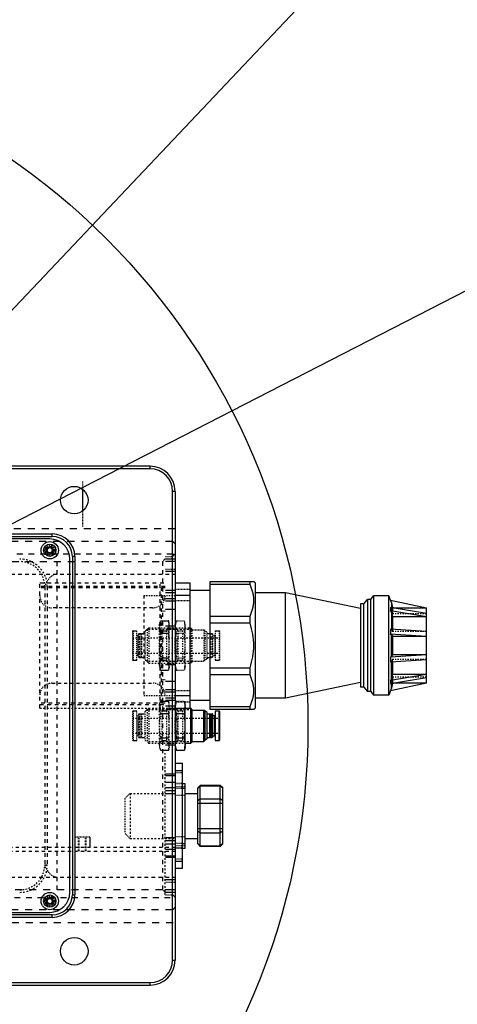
# Model space of a CAD drawing. Header units: millimetres. Extents: x 14186 to 17588, y 1400 to 3805.
# Tile 253 of 256: x 16836 to 17010, y 2609 to 3002. Entities that reach past the tile are written whole.
import ezdxf

# ---------------------------------------------------------------- set-up
doc = ezdxf.new("R2010")
doc.units = ezdxf.units.MM
doc.linetypes.add('HIDDEN', pattern=[0.2, 0.1, -0.1])
doc.layers.add('DEFAULT_2', color=8, linetype='HIDDEN')
doc.layers.add('INTFCLR_3', color=7, linetype='Continuous')
doc.layers.add('dim', color=82, linetype='Continuous', lineweight=9)
doc.styles.get("Standard").update_dxf_attribs({"font": 'arial.ttf'})
doc.dimstyles.new('ISO-25', dxfattribs={"dimtxt": 2.5, "dimasz": 2.5, "dimexe": 1.25, "dimexo": 0.625, "dimtad": 1, "dimtxsty": 'Standard', "dimcen": 2.5, "dimadec": 0, "dimazin": 0, "dimtfac": 1, "dimtmove": 0, "dimatfit": 3, "dimfxl": 1, "dimarcsym": 0})

# ---------------------------------------------------------------- blocks, each defined once
blk = doc.blocks.new('*D23')
at = {"layer": 'Defpoints', "color": 0, "transparency": 16777216}
for p in [(16478.35, 2911.55), (16873.33, 2528.81)]:
    blk.add_point(p, dxfattribs=at)
at = {"layer": 'dim', "color": 0, "linetype": 'Continuous', "lineweight": -2, "transparency": 16777216}
for p, q in [((16461.11, 2928.25), (16443.88, 2944.95)), ((16478.35, 2911.55), (16873.33, 2528.81)), ((16975.4, 2429.9), (16890.56, 2512.11))]:
    blk.add_line(p, q, dxfattribs=at)
at = {"layer": 'dim', "color": 0, "transparency": 16777216}
for points in [[(16463.89, 2931.12), (16458.33, 2925.38), (16478.35, 2911.55)], [(16893.35, 2514.98), (16887.78, 2509.24), (16873.33, 2528.81)]]:
    blk.add_solid(points, dxfattribs=at)
at = {"layer": 'dim', "color": 0, "transparency": 16777216, "insert": (16956.44, 2477.97), "char_height": 30, "attachment_point": 5, "rotation": 315.902}
blk.add_mtext('360%%D', dxfattribs=at)
blk = doc.blocks.new('*D27')
at = {"layer": 'Defpoints', "color": 0, "transparency": 16777216}
for p in [(17053.85, 3119.69), (16297.82, 2320.67)]:
    blk.add_point(p, dxfattribs=at)
at = {"layer": 'dim', "color": 0, "linetype": 'Continuous', "lineweight": -2, "transparency": 16777216}
for p, q in [((17253.47, 3330.66), (17070.35, 3137.12)), ((16297.82, 2320.67), (17053.85, 3119.69)), ((16281.33, 2303.24), (16264.83, 2285.81))]:
    blk.add_line(p, q, dxfattribs=at)
at = {"layer": 'dim', "color": 0, "transparency": 16777216}
for points in [[(17067.44, 3139.87), (17073.25, 3134.37), (17053.85, 3119.69)], [(16278.42, 2305.99), (16284.24, 2300.49), (16297.82, 2320.67)]]:
    blk.add_solid(points, dxfattribs=at)
at = {"layer": 'dim', "color": 0, "transparency": 16777216, "insert": (17191.29, 3297.17), "char_height": 30, "attachment_point": 5, "rotation": 46.5835}
blk.add_mtext('∅1100', dxfattribs=at)
blk = doc.blocks.new('*D28')
at = {"layer": 'Defpoints', "color": 0, "transparency": 16777216}
for p in [(17217.99, 2998.67), (16133.68, 2441.69)]:
    blk.add_point(p, dxfattribs=at)
at = {"layer": 'dim', "color": 0, "linetype": 'Continuous', "lineweight": -2, "transparency": 16777216}
for p, q in [((17380.14, 3081.96), (17239.34, 3009.63)), ((16133.68, 2441.69), (17217.99, 2998.67)), ((16112.33, 2430.72), (16090.98, 2419.76))]:
    blk.add_line(p, q, dxfattribs=at)
at = {"layer": 'dim', "color": 0, "transparency": 16777216}
for points in [[(17237.52, 3013.19), (17241.17, 3006.08), (17217.99, 2998.67)], [(16110.5, 2434.28), (16114.16, 2427.17), (16133.68, 2441.69)]]:
    blk.add_solid(points, dxfattribs=at)
at = {"layer": 'dim', "color": 0, "transparency": 16777216, "insert": (17310.29, 3070.98), "char_height": 30, "attachment_point": 5, "rotation": 27.1882}
blk.add_mtext('∅1219', dxfattribs=at)

msp = doc.modelspace()

# ---------------------------------------------------------------- linework, layer by layer
at = {"color": 7, "linetype": 'Continuous'}
for p, q in [((16887.838, 2823.68), (16607.338, 2823.68)), ((16887.838, 2822.68), (16607.338, 2822.68)), ((16887.838, 2822.68), (16887.838, 2823.68)), ((16897.838, 2813.68), (16896.838, 2813.68)), ((16896.838, 2626.68), (16896.838, 2813.68)), ((16897.838, 2813.68), (16897.838, 2626.68)), ((16675.838, 2796.68), (16848.838, 2796.68)), ((16675.838, 2795.68), (16848.838, 2795.68)), ((16847.838, 2794.68), (16675.838, 2794.68)), ((16848.838, 2795.68), (16848.838, 2796.68)), ((16847.237, 2791.22), (16846.637, 2790.18)), ((16846.637, 2790.18), (16847.237, 2789.14)), ((16847.237, 2791.22), (16848.438, 2791.22)), ((16849.039, 2790.18), (16848.438, 2791.22)), ((16848.438, 2789.14), (16849.039, 2790.18)), ((16848.438, 2789.14), (16847.237, 2789.14)), ((16855.838, 2653.68), (16855.838, 2786.68)), ((16857.838, 2787.68), (16856.838, 2787.68)), ((16856.838, 2787.68), (16856.838, 2652.68)), ((16857.838, 2787.68), (16857.838, 2652.68)), ((16897.838, 2777.18), (16903.838, 2777.18)), ((16903.838, 2727.18), (16903.838, 2777.18)), ((16911.838, 2774.18), (16903.838, 2774.18)), ((16911.838, 2777.68), (16929.234, 2777.68)), ((16911.838, 2726.68), (16911.838, 2777.68)), ((16927.715, 2776.486), (16911.838, 2776.486)), ((16927.715, 2776.486), (16927.715, 2777.68)), ((16929.838, 2777.083), (16929.234, 2777.68)), ((16929.838, 2727.277), (16929.838, 2777.083)), ((16903.838, 2772.18), (16897.838, 2772.18)), ((16941.838, 2773.18), (16929.838, 2773.18)), ((16971.838, 2766.956), (16941.838, 2773.18)), ((16941.838, 2731.18), (16941.838, 2773.18)), ((16973.174, 2768.759), (16974.561, 2770.582)), ((16975.897, 2770.582), (16974.561, 2770.582)), ((16974.561, 2770.582), (16974.561, 2733.778)), ((16975.897, 2770.582), (16976.972, 2771.995)), ((16975.897, 2733.778), (16975.897, 2770.582)), ((16983.022, 2771.995), (16976.972, 2771.995)), ((16976.972, 2771.995), (16976.972, 2732.364)), ((16983.7, 2770.233), (16983.022, 2771.995)), ((16983.022, 2732.364), (16983.022, 2771.995)), ((16983.7, 2770.233), (16998.062, 2767.18)), ((16983.7, 2770.233), (16983.706, 2770.19)), ((16983.706, 2770.19), (16984.106, 2769.15)), ((16973.174, 2768.759), (16971.838, 2768.759)), ((16971.838, 2768.759), (16971.838, 2735.601)), ((16973.174, 2735.601), (16973.174, 2768.759)), ((16998.062, 2764.903), (16983.7, 2767.373)), ((16983.7, 2767.373), (16983.7, 2766.197)), ((16983.7, 2766.197), (16998.062, 2763.727)), ((16983.7, 2766.197), (16983.706, 2766.163)), ((16983.706, 2766.163), (16983.75, 2766.069)), ((16983.75, 2766.069), (16984.106, 2765.321)), ((16984.106, 2769.15), (16984.106, 2767.303)), ((16984.106, 2769.15), (16984.525, 2767.231)), ((16985.015, 2767.147), (16998.062, 2767.147)), ((16998.062, 2737.18), (16998.062, 2767.18)), ((16911.838, 2763.936), (16927.715, 2763.936)), ((16927.715, 2761.054), (16927.715, 2763.936)), ((16984.106, 2765.321), (16984.106, 2758.683)), ((16984.106, 2765.321), (16984.544, 2763.7)), ((16984.544, 2763.7), (16998.062, 2763.7)), ((16984.544, 2763.7), (16984.544, 2758.654)), ((16927.715, 2761.054), (16911.838, 2761.054)), ((16998.062, 2757.766), (16983.7, 2758.71)), ((16983.7, 2758.71), (16983.7, 2756.807)), ((16983.7, 2756.807), (16998.062, 2755.864)), ((16983.7, 2756.807), (16983.706, 2756.794)), ((16983.706, 2756.794), (16983.795, 2756.723)), ((16983.795, 2756.723), (16984.106, 2756.473)), ((16984.106, 2747.887), (16984.106, 2756.473)), ((16984.106, 2756.473), (16984.544, 2755.854)), ((16984.544, 2755.854), (16998.062, 2755.854)), ((16984.544, 2755.854), (16984.544, 2748.506)), ((16998.062, 2748.496), (16983.7, 2747.552)), ((16983.7, 2747.552), (16983.706, 2747.565)), ((16983.7, 2747.552), (16983.7, 2745.65)), ((16983.7, 2745.65), (16998.062, 2746.594)), ((16984.106, 2747.887), (16983.706, 2747.565)), ((16984.544, 2748.506), (16984.106, 2747.887)), ((16998.062, 2748.506), (16984.544, 2748.506)), ((16911.838, 2743.306), (16927.715, 2743.306)), ((16927.715, 2740.424), (16927.715, 2743.306)), ((16984.106, 2739.039), (16984.106, 2745.677)), ((16984.544, 2745.706), (16984.544, 2740.659)), ((16927.715, 2740.424), (16911.838, 2740.424)), ((16998.062, 2740.632), (16983.7, 2738.163)), ((16983.7, 2736.987), (16998.062, 2739.457)), ((16984.106, 2739.039), (16983.706, 2738.197)), ((16984.544, 2740.659), (16984.106, 2739.039)), ((16998.062, 2740.659), (16984.544, 2740.659)), ((16971.838, 2737.403), (16941.838, 2731.18)), ((16973.174, 2735.601), (16971.838, 2735.601)), ((16973.174, 2735.601), (16974.561, 2733.778)), ((16983.7, 2738.163), (16983.706, 2738.197)), ((16983.7, 2738.163), (16983.7, 2736.987)), ((16998.062, 2737.18), (16983.7, 2734.127)), ((16984.106, 2735.21), (16983.706, 2734.17)), ((16984.525, 2737.129), (16984.106, 2735.21)), ((16984.106, 2735.21), (16984.106, 2737.057)), ((16998.062, 2737.213), (16985.015, 2737.213)), ((16897.838, 2732.18), (16903.838, 2732.18)), ((16941.838, 2731.18), (16929.838, 2731.18)), ((16975.897, 2733.778), (16974.561, 2733.778)), ((16975.897, 2733.778), (16976.972, 2732.364)), ((16983.022, 2732.364), (16976.972, 2732.364)), ((16983.7, 2734.127), (16983.022, 2732.364)), ((16983.7, 2734.127), (16983.706, 2734.17)), ((16897.838, 2727.18), (16904.058, 2727.18)), ((16901.838, 2711.78), (16901.838, 2727.18)), ((16911.838, 2730.18), (16903.838, 2730.18)), ((16904.671, 2726.566), (16904.058, 2727.18)), ((16904.058, 2713.18), (16904.058, 2727.18)), ((16911.838, 2727.874), (16927.715, 2727.874)), ((16929.234, 2726.68), (16911.838, 2726.68)), ((16927.715, 2726.68), (16927.715, 2727.874)), ((16929.838, 2727.277), (16929.234, 2726.68)), ((16898.353, 2725.087), (16901.588, 2725.087)), ((16904.671, 2713.793), (16904.671, 2726.566)), ((16904.671, 2726.43), (16909.291, 2726.43)), ((16909.771, 2725.95), (16909.291, 2726.43)), ((16909.291, 2713.93), (16909.291, 2726.43)), ((16910.671, 2725.43), (16909.771, 2725.95)), ((16909.771, 2714.41), (16909.771, 2725.95)), ((16910.671, 2714.93), (16910.671, 2725.43)), ((16910.671, 2724.93), (16911.671, 2724.93)), ((16911.821, 2724.73), (16911.671, 2724.93)), ((16911.671, 2715.43), (16911.671, 2724.93)), ((16911.821, 2724.73), (16911.971, 2724.93)), ((16911.821, 2715.63), (16911.821, 2724.73)), ((16911.971, 2724.93), (16912.621, 2724.93)), ((16911.971, 2724.93), (16911.971, 2715.43)), ((16912.821, 2724.73), (16912.621, 2724.93)), ((16912.621, 2715.43), (16912.621, 2724.93)), ((16912.821, 2715.63), (16912.821, 2724.73)), ((16912.821, 2724.23), (16913.671, 2724.23)), ((16913.671, 2716.13), (16913.671, 2724.23)), ((16913.871, 2726.08), (16915.371, 2726.08)), ((16913.871, 2726.08), (16913.871, 2714.28)), ((16915.371, 2714.28), (16915.371, 2726.08)), ((16915.671, 2714.58), (16915.671, 2725.78)), ((16898.353, 2715.272), (16901.588, 2715.272)), ((16910.671, 2714.93), (16909.771, 2714.41)), ((16910.671, 2715.43), (16911.671, 2715.43)), ((16911.821, 2715.63), (16911.671, 2715.43)), ((16911.821, 2715.63), (16911.971, 2715.43)), ((16911.971, 2715.43), (16912.621, 2715.43)), ((16912.821, 2715.63), (16912.621, 2715.43)), ((16912.821, 2716.13), (16913.671, 2716.13)), ((16897.838, 2711.78), (16898.353, 2710.365)), ((16901.838, 2711.78), (16901.588, 2710.365)), ((16901.838, 2713.18), (16904.058, 2713.18)), ((16904.671, 2713.793), (16904.058, 2713.18)), ((16904.671, 2713.93), (16909.291, 2713.93)), ((16909.771, 2714.41), (16909.291, 2713.93)), ((16913.871, 2714.28), (16915.371, 2714.28)), ((16898.353, 2710.365), (16901.588, 2710.365)), ((16897.838, 2705.18), (16900.838, 2705.18)), ((16900.838, 2663.18), (16900.838, 2705.18)), ((16900.838, 2702.18), (16897.838, 2702.18)), ((16900.838, 2697.18), (16901.838, 2697.18)), ((16901.838, 2671.18), (16901.838, 2697.18)), ((16906.838, 2695.37), (16907.838, 2696.37)), ((16906.838, 2695.237), (16907.838, 2696.103)), ((16906.838, 2672.989), (16906.838, 2695.37)), ((16915.838, 2696.37), (16907.838, 2696.37)), ((16907.838, 2671.989), (16907.838, 2696.37)), ((16915.838, 2696.103), (16907.838, 2696.103)), ((16916.838, 2695.37), (16915.838, 2696.37)), ((16915.838, 2671.989), (16915.838, 2696.37)), ((16916.838, 2695.237), (16915.838, 2696.103)), ((16916.838, 2672.989), (16916.838, 2695.37)), ((16901.838, 2695.18), (16900.838, 2695.18)), ((16901.838, 2693.18), (16906.838, 2693.18)), ((16907.838, 2691.007), (16906.838, 2690.141)), ((16906.838, 2689.275), (16916.838, 2689.275)), ((16907.838, 2691.007), (16915.838, 2691.007)), ((16916.838, 2690.141), (16915.838, 2691.007)), ((16916.838, 2679.085), (16906.838, 2679.085)), ((16906.838, 2678.219), (16907.838, 2677.353)), ((16915.838, 2677.353), (16907.838, 2677.353)), ((16916.838, 2678.219), (16915.838, 2677.353)), ((16900.838, 2673.18), (16901.838, 2673.18)), ((16901.838, 2675.18), (16906.838, 2675.18)), ((16907.838, 2672.257), (16906.838, 2673.123)), ((16906.838, 2672.989), (16907.838, 2671.989)), ((16907.838, 2672.257), (16915.838, 2672.257)), ((16915.838, 2671.989), (16907.838, 2671.989)), ((16916.838, 2673.123), (16915.838, 2672.257)), ((16916.838, 2672.989), (16915.838, 2671.989)), ((16901.838, 2671.18), (16900.838, 2671.18)), ((16897.838, 2666.18), (16900.838, 2666.18)), ((16900.838, 2663.18), (16897.838, 2663.18)), ((16856.838, 2652.68), (16857.838, 2652.68)), ((16847.237, 2651.22), (16846.637, 2650.18)), ((16846.637, 2650.18), (16847.237, 2649.14)), ((16847.237, 2651.22), (16848.438, 2651.22)), ((16848.438, 2649.14), (16847.237, 2649.14)), ((16849.039, 2650.18), (16848.438, 2651.22)), ((16848.438, 2649.14), (16849.039, 2650.18)), ((16675.838, 2645.68), (16847.838, 2645.68)), ((16848.838, 2644.68), (16675.838, 2644.68)), ((16848.838, 2643.68), (16848.838, 2644.68)), ((16848.838, 2643.68), (16675.838, 2643.68)), ((16896.838, 2626.68), (16897.838, 2626.68)), ((16607.338, 2617.68), (16887.838, 2617.68)), ((16607.338, 2616.68), (16887.838, 2616.68)), ((16887.838, 2616.68), (16887.838, 2617.68))]:
    msp.add_line(p, q, dxfattribs=at)
for radius in [609.5, 550, 275]:
    msp.add_circle((16675.838, 2720.18), radius)
for centre, radius in [((16857.588, 2810.18), 5.5), ((16847.838, 2790.18), 3.45), ((16847.838, 2790.18), 2.45), ((16847.838, 2790.18), 1.212), ((16847.838, 2790.18), 1.04), ((16847.838, 2650.18), 3.45), ((16847.838, 2650.18), 2.45), ((16847.838, 2650.18), 1.212), ((16847.838, 2650.18), 1.04), ((16857.588, 2630.18), 5.5)]:
    msp.add_circle(centre, radius, dxfattribs=at)
for centre, radius, start, end in [((16887.838, 2813.68), 10, 0, 90), ((16887.838, 2813.68), 9, 0, 90), ((16847.838, 2786.68), 8, 0, 90), ((16848.838, 2787.68), 9, 0, 90), ((16848.838, 2787.68), 8, 0, 90), ((16913.671, 2724.43), 0.2, 270, 360), ((16915.371, 2725.78), 0.3, 0, 90), ((16913.671, 2715.93), 0.2, 0, 90), ((16915.371, 2714.58), 0.3, 270, 0), ((16847.838, 2653.68), 8, 270, 0), ((16848.838, 2652.68), 9, 270, 360), ((16848.838, 2652.68), 8, 270, 0), ((16887.838, 2626.68), 10, 270, 0), ((16887.838, 2626.68), 9, 270, 0)]:
    msp.add_arc(centre, radius, start, end, dxfattribs=at)
for points, knots in [([(16927.715, 2763.936), (16928.182, 2764.929), (16928.76, 2766.473), (16929.165, 2768.606), (16929.268, 2770.211), (16929.165, 2771.816), (16928.76, 2773.95), (16928.182, 2775.494), (16927.715, 2776.486)], [0, 0, 0, 0, 0.2530449, 0.3769878, 0.5, 0.6230122, 0.7469551, 1, 1, 1, 1]), ([(16929.234, 2752.18), (16929.234, 2753.685), (16928.958, 2756.702), (16928.191, 2759.625), (16927.715, 2761.054)], [0, 0, 0, 0, 0.499928, 1, 1, 1, 1]), ([(16927.715, 2743.306), (16928.191, 2744.734), (16928.958, 2747.658), (16929.234, 2750.675), (16929.234, 2752.18)], [0, 0, 0, 0, 0.5000717, 1, 1, 1, 1]), ([(16927.715, 2727.874), (16928.182, 2728.866), (16928.76, 2730.41), (16929.165, 2732.544), (16929.268, 2734.149), (16929.165, 2735.754), (16928.76, 2737.887), (16928.182, 2739.431), (16927.715, 2740.424)], [0, 0, 0, 0, 0.2530449, 0.3769878, 0.5, 0.6230122, 0.7469551, 1, 1, 1, 1]), ([(16897.885, 2727.18), (16897.896, 2727.004), (16897.934, 2726.651), (16898.069, 2725.946), (16898.229, 2725.428), (16898.353, 2725.087)], [0, 0, 0, 0, 0.2459946, 0.4942247, 1, 1, 1, 1]), ([(16901.588, 2725.087), (16901.649, 2725.434), (16901.753, 2726.129), (16901.804, 2726.83), (16901.815, 2727.18)], [0, 0, 0, 0, 0.5014775, 1, 1, 1, 1]), ([(16898.353, 2725.087), (16898.205, 2724.278), (16898.024, 2723.055), (16897.896, 2721.414), (16897.863, 2720.18), (16897.896, 2718.945), (16898.024, 2717.304), (16898.205, 2716.082), (16898.353, 2715.272)], [0, 0, 0, 0, 0.249977, 0.3749887, 0.5000001, 0.6250115, 0.7500231, 1, 1, 1, 1]), ([(16901.588, 2715.272), (16901.66, 2716.088), (16901.777, 2717.723), (16901.841, 2720.18), (16901.777, 2722.637), (16901.66, 2724.271), (16901.588, 2725.087)], [0, 0, 0, 0, 0.2500038, 0.5, 0.7499963, 1, 1, 1, 1]), ([(16898.353, 2715.272), (16898.208, 2714.874), (16898.026, 2714.267), (16897.896, 2713.438), (16897.863, 2712.819), (16897.896, 2712.199), (16898.026, 2711.371), (16898.208, 2710.763), (16898.353, 2710.365)], [0, 0, 0, 0, 0.2530465, 0.3770031, 0.5000001, 0.6229971, 0.7469536, 1, 1, 1, 1]), ([(16901.815, 2713.179), (16901.804, 2713.529), (16901.753, 2714.23), (16901.649, 2714.926), (16901.588, 2715.272)], [0, 0, 0, 0, 0.4985223, 1, 1, 1, 1]), ([(16901.588, 2710.365), (16901.67, 2710.83), (16901.768, 2711.533), (16901.822, 2712.474), (16901.822, 2712.944), (16901.815, 2713.179)], [0, 0, 0, 0, 0.5014741, 0.7508877, 1, 1, 1, 1])]:
    msp.add_open_spline(points, degree=3, knots=knots, dxfattribs=at)
at = {"layer": 'DEFAULT_2', "color": 8, "linetype": 'HIDDEN', "ltscale": 28}
for p, q in [((16897.838, 2798.68), (16675.838, 2798.68)), ((16896.838, 2793.68), (16675.838, 2793.68)), ((16675.838, 2785.68), (16892.838, 2785.68)), ((16892.838, 2654.68), (16675.838, 2654.68)), ((16896.838, 2646.68), (16675.838, 2646.68)), ((16675.838, 2641.68), (16897.838, 2641.68))]:
    msp.add_line(p, q, dxfattribs=at)
at = {"layer": 'DEFAULT_2', "color": 8, "linetype": 'HIDDEN'}
for p, q in [((16897.838, 2792.68), (16896.838, 2793.68)), ((16893.838, 2786.68), (16892.838, 2785.68)), ((16897.838, 2788.68), (16896.838, 2787.68)), ((16893.838, 2770.43), (16892.338, 2770.43)), ((16984.106, 2766.497), (16984.544, 2764.876)), ((16893.838, 2765.93), (16892.338, 2765.93)), ((16881.071, 2758.08), (16882.571, 2758.08)), ((16891.504, 2760.58), (16892.019, 2761.995)), ((16892.587, 2758.097), (16891.504, 2759.18)), ((16892.587, 2758.097), (16894.422, 2758.097)), ((16894.422, 2758.097), (16895.504, 2759.18)), ((16895.504, 2760.58), (16895.255, 2761.995)), ((16897.838, 2760.58), (16898.353, 2761.995)), ((16898.92, 2758.097), (16897.838, 2759.18)), ((16898.92, 2758.097), (16900.755, 2758.097)), ((16900.755, 2758.097), (16901.838, 2759.18)), ((16901.838, 2760.58), (16901.588, 2761.995)), ((16913.871, 2758.08), (16915.371, 2758.08)), ((16884.421, 2756.93), (16885.771, 2756.93)), ((16884.421, 2747.43), (16885.771, 2747.43)), ((16881.071, 2746.28), (16882.571, 2746.28)), ((16892.587, 2746.262), (16891.504, 2745.18)), ((16891.504, 2743.78), (16892.019, 2742.365)), ((16892.587, 2746.262), (16894.422, 2746.262)), ((16894.422, 2746.262), (16895.504, 2745.18)), ((16895.504, 2743.78), (16895.255, 2742.365)), ((16898.92, 2746.262), (16897.838, 2745.18)), ((16897.838, 2743.78), (16898.353, 2742.365)), ((16898.92, 2746.262), (16900.755, 2746.262)), ((16900.755, 2746.262), (16901.838, 2745.18)), ((16901.838, 2743.78), (16901.588, 2742.365)), ((16913.871, 2746.28), (16915.371, 2746.28)), ((16893.838, 2738.43), (16892.338, 2738.43)), ((16984.106, 2737.863), (16984.544, 2739.484)), ((16893.838, 2733.93), (16892.338, 2733.93)), ((16891.504, 2728.58), (16892.019, 2729.995)), ((16892.587, 2726.097), (16891.504, 2727.18)), ((16894.422, 2726.097), (16895.504, 2727.18)), ((16895.504, 2728.58), (16895.255, 2729.995)), ((16897.838, 2728.58), (16898.353, 2729.995)), ((16898.92, 2726.097), (16897.838, 2727.18)), ((16900.755, 2726.097), (16901.838, 2727.18)), ((16901.838, 2728.58), (16901.588, 2729.995)), ((16901.838, 2727.18), (16901.838, 2728.58)), ((16881.071, 2726.08), (16882.571, 2726.08)), ((16884.421, 2724.93), (16885.771, 2724.93)), ((16892.587, 2726.097), (16894.422, 2726.097)), ((16898.92, 2726.097), (16900.755, 2726.097)), ((16884.421, 2715.43), (16885.771, 2715.43)), ((16881.071, 2714.28), (16882.571, 2714.28)), ((16892.587, 2714.262), (16891.504, 2713.18)), ((16891.504, 2711.78), (16892.019, 2710.365)), ((16892.587, 2714.262), (16894.422, 2714.262)), ((16894.422, 2714.262), (16895.504, 2713.18)), ((16895.504, 2711.78), (16895.255, 2710.365)), ((16898.92, 2714.262), (16897.838, 2713.18)), ((16898.92, 2714.262), (16900.755, 2714.262)), ((16900.755, 2714.262), (16901.838, 2713.18)), ((16893.838, 2653.68), (16892.838, 2654.68)), ((16897.838, 2651.68), (16896.838, 2652.68)), ((16897.838, 2647.68), (16896.838, 2646.68))]:
    msp.add_line(p, q, dxfattribs=at)
at = {"layer": 'DEFAULT_2', "color": 8, "linetype": 'HIDDEN', "ltscale": 23}
for p, q in [((16896.838, 2788.68), (16714.178, 2788.68)), ((16714.178, 2651.68), (16897.838, 2651.68))]:
    msp.add_line(p, q, dxfattribs=at)
at = {"layer": 'DEFAULT_2', "color": 8, "linetype": 'HIDDEN', "ltscale": 17}
for p, q in [((16850.838, 2654.68), (16850.838, 2785.68)), ((16892.838, 2785.68), (16892.838, 2654.68))]:
    msp.add_line(p, q, dxfattribs=at)
at = {"layer": 'DEFAULT_2', "color": 8, "linetype": 'HIDDEN', "ltscale": 2}
for p, q in [((16893.838, 2787.68), (16896.838, 2787.68)), ((16897.838, 2786.68), (16893.838, 2786.68)), ((16897.838, 2785.68), (16893.838, 2785.68)), ((16893.838, 2782.68), (16897.838, 2782.68)), ((16897.838, 2781.68), (16893.838, 2781.68)), ((16897.838, 2774.08), (16893.838, 2774.08)), ((16897.838, 2773.18), (16893.838, 2773.18)), ((16897.838, 2770.78), (16893.838, 2770.78)), ((16897.838, 2769.83), (16893.838, 2769.83)), ((16897.838, 2766.53), (16893.838, 2766.53)), ((16984.544, 2767.147), (16984.544, 2764.876)), ((16892.019, 2761.995), (16895.255, 2761.995)), ((16897.838, 2759.93), (16893.838, 2759.93)), ((16898.353, 2761.995), (16901.588, 2761.995)), ((16892.019, 2757.087), (16895.255, 2757.087)), ((16898.353, 2757.087), (16901.588, 2757.087)), ((16892.019, 2747.272), (16895.255, 2747.272)), ((16898.353, 2747.272), (16901.588, 2747.272)), ((16892.019, 2742.365), (16895.255, 2742.365)), ((16897.838, 2744.43), (16893.838, 2744.43)), ((16898.353, 2742.365), (16901.588, 2742.365)), ((16984.544, 2739.484), (16984.544, 2737.213)), ((16897.838, 2737.83), (16893.838, 2737.83)), ((16897.838, 2734.53), (16893.838, 2734.53)), ((16897.838, 2733.58), (16893.838, 2733.58)), ((16897.838, 2731.18), (16893.838, 2731.18)), ((16892.019, 2729.995), (16895.255, 2729.995)), ((16897.838, 2730.28), (16893.838, 2730.28)), ((16897.838, 2727.93), (16893.838, 2727.93)), ((16898.353, 2729.995), (16901.588, 2729.995)), ((16892.019, 2725.087), (16895.255, 2725.087)), ((16892.019, 2715.272), (16895.255, 2715.272)), ((16897.838, 2712.43), (16893.838, 2712.43)), ((16892.019, 2710.365), (16895.255, 2710.365)), ((16897.838, 2700.83), (16893.838, 2700.83)), ((16897.838, 2700.18), (16893.838, 2700.18)), ((16900.838, 2701.43), (16897.838, 2701.43)), ((16897.838, 2697.53), (16893.838, 2697.53)), ((16897.838, 2695.428), (16893.838, 2695.428)), ((16900.838, 2697.18), (16897.838, 2697.18)), ((16900.838, 2696.93), (16897.838, 2696.93)), ((16897.838, 2695.928), (16901.838, 2695.928)), ((16877.838, 2691.18), (16879.838, 2693.18)), ((16897.838, 2694.18), (16893.838, 2694.18)), ((16897.838, 2692.928), (16893.838, 2692.928)), ((16900.838, 2695.18), (16897.838, 2695.18)), ((16897.838, 2692.428), (16901.838, 2692.428)), ((16863.838, 2675.68), (16863.838, 2671.68)), ((16877.838, 2677.18), (16879.838, 2675.18)), ((16897.838, 2675.931), (16901.838, 2675.931)), ((16897.838, 2675.431), (16893.838, 2675.431)), ((16897.838, 2674.18), (16893.838, 2674.18)), ((16897.838, 2672.931), (16893.838, 2672.931)), ((16900.838, 2673.18), (16897.838, 2673.18)), ((16897.838, 2672.431), (16901.838, 2672.431)), ((16897.838, 2670.83), (16893.838, 2670.83)), ((16897.838, 2668.18), (16893.838, 2668.18)), ((16900.838, 2671.43), (16897.838, 2671.43)), ((16900.838, 2671.18), (16897.838, 2671.18)), ((16897.838, 2667.53), (16893.838, 2667.53)), ((16900.838, 2666.93), (16897.838, 2666.93)), ((16897.838, 2658.68), (16893.838, 2658.68)), ((16893.838, 2657.68), (16897.838, 2657.68)), ((16897.838, 2654.68), (16893.838, 2654.68)), ((16897.838, 2653.68), (16893.838, 2653.68)), ((16893.838, 2652.68), (16896.838, 2652.68))]:
    msp.add_line(p, q, dxfattribs=at)
at = {"layer": 'DEFAULT_2', "color": 8, "linetype": 'HIDDEN', "ltscale": 0.7}
for p, q in [((16896.838, 2788.68), (16897.838, 2788.68)), ((16983.706, 2767.338), (16984.106, 2766.497)), ((16910.671, 2757.43), (16909.771, 2757.95)), ((16910.671, 2756.93), (16911.671, 2756.93)), ((16910.671, 2746.93), (16909.771, 2746.41)), ((16910.671, 2747.43), (16911.671, 2747.43)), ((16984.106, 2737.863), (16983.706, 2737.021)), ((16845.838, 2664.68), (16846.838, 2664.68))]:
    msp.add_line(p, q, dxfattribs=at)
at = {"layer": 'DEFAULT_2', "color": 8, "linetype": 'HIDDEN', "ltscale": 14}
for p, q in [((16784.838, 2780.68), (16897.838, 2780.68)), ((16845.838, 2775.68), (16845.838, 2664.68)), ((16846.838, 2775.68), (16846.838, 2664.68)), ((16892.338, 2729.18), (16892.338, 2775.18)), ((16784.838, 2659.68), (16897.838, 2659.68))]:
    msp.add_line(p, q, dxfattribs=at)
at = {"layer": 'DEFAULT_2', "color": 8, "linetype": 'HIDDEN', "ltscale": 15}
for p, q in [((16843.838, 2777.18), (16893.838, 2777.18)), ((16843.838, 2727.18), (16843.838, 2777.18)), ((16893.838, 2775.68), (16843.838, 2775.68)), ((16893.838, 2775.18), (16843.838, 2775.18)), ((16891.838, 2727.18), (16891.838, 2777.18)), ((16893.838, 2729.18), (16843.838, 2729.18)), ((16843.838, 2728.68), (16893.838, 2728.68))]:
    msp.add_line(p, q, dxfattribs=at)
at = {"layer": 'DEFAULT_2', "color": 8, "linetype": 'HIDDEN', "ltscale": 3}
for p, q in [((16897.838, 2774.68), (16903.838, 2774.68)), ((16897.838, 2770.18), (16903.838, 2770.18)), ((16904.671, 2758.43), (16909.291, 2758.43)), ((16897.771, 2755.18), (16897.771, 2749.18)), ((16898.671, 2749.18), (16898.671, 2755.18)), ((16904.671, 2745.93), (16909.291, 2745.93)), ((16897.838, 2734.18), (16903.838, 2734.18)), ((16897.838, 2729.68), (16903.838, 2729.68)), ((16897.771, 2723.18), (16897.771, 2717.18)), ((16898.671, 2717.18), (16898.671, 2723.18)), ((16863.838, 2675.68), (16857.838, 2675.68)), ((16859.338, 2670.18), (16859.338, 2675.68)), ((16859.588, 2670.18), (16859.588, 2675.68)), ((16862.088, 2670.18), (16862.088, 2675.68)), ((16862.338, 2670.18), (16862.338, 2675.68))]:
    msp.add_line(p, q, dxfattribs=at)
at = {"layer": 'DEFAULT_2', "color": 8, "linetype": 'HIDDEN', "ltscale": 5}
for p, q in [((16885.338, 2772.18), (16897.838, 2772.18)), ((16998.062, 2764.876), (16984.544, 2764.876)), ((16886.671, 2758.566), (16886.671, 2745.793)), ((16887.285, 2759.18), (16887.285, 2745.18)), ((16892.587, 2758.097), (16892.587, 2746.262)), ((16894.422, 2758.097), (16894.422, 2746.262)), ((16898.92, 2758.097), (16898.92, 2746.262)), ((16900.755, 2758.097), (16900.755, 2746.262)), ((16904.058, 2759.18), (16904.058, 2745.18)), ((16904.671, 2745.793), (16904.671, 2758.566)), ((16909.291, 2758.43), (16909.291, 2745.93)), ((16883.271, 2756.73), (16883.271, 2747.63)), ((16883.471, 2756.93), (16883.471, 2747.43)), ((16884.121, 2756.93), (16884.121, 2747.43)), ((16884.271, 2747.63), (16884.271, 2756.73)), ((16884.421, 2756.93), (16884.421, 2747.43)), ((16911.671, 2756.93), (16911.671, 2747.43)), ((16911.821, 2747.63), (16911.821, 2756.73)), ((16911.971, 2756.93), (16911.971, 2747.43)), ((16912.621, 2756.93), (16912.621, 2747.43)), ((16912.821, 2747.63), (16912.821, 2756.73)), ((16998.062, 2757.756), (16984.544, 2757.756)), ((16998.062, 2746.604), (16984.544, 2746.604)), ((16998.062, 2739.484), (16984.544, 2739.484)), ((16885.338, 2732.18), (16897.838, 2732.18)), ((16887.285, 2727.18), (16887.285, 2713.18)), ((16883.271, 2724.73), (16883.271, 2715.63)), ((16883.471, 2724.93), (16883.471, 2715.43)), ((16884.121, 2724.93), (16884.121, 2715.43)), ((16884.271, 2715.63), (16884.271, 2724.73)), ((16884.421, 2724.93), (16884.421, 2715.43)), ((16886.671, 2726.566), (16886.671, 2713.793)), ((16892.587, 2726.097), (16892.587, 2714.262)), ((16894.422, 2726.097), (16894.422, 2714.262)), ((16898.92, 2726.097), (16898.92, 2714.262)), ((16900.755, 2726.097), (16900.755, 2714.262)), ((16877.838, 2691.18), (16877.838, 2677.18))]:
    msp.add_line(p, q, dxfattribs=at)
at = {"layer": 'DEFAULT_2', "color": 8, "linetype": 'HIDDEN', "ltscale": 12}
for p, q in [((16885.338, 2772.18), (16885.338, 2732.18)), ((16888.838, 2767.18), (16848.838, 2767.18)), ((16848.838, 2737.18), (16888.838, 2737.18))]:
    msp.add_line(p, q, dxfattribs=at)
at = {"layer": 'DEFAULT_2', "color": 8, "linetype": 'HIDDEN', "ltscale": 0.02}
for p, q in [((16983.7, 2767.373), (16983.706, 2767.338)), ((16983.7, 2736.987), (16983.706, 2737.021))]:
    msp.add_line(p, q, dxfattribs=at)
at = {"layer": 'DEFAULT_2', "color": 8, "linetype": 'HIDDEN', "ltscale": 0.07}
msp.add_line((16983.75, 2766.069), (16983.706, 2766.163), dxfattribs=at)
at = {"layer": 'DEFAULT_2', "color": 8, "linetype": 'HIDDEN', "ltscale": 0.6}
for p, q in [((16984.106, 2767.303), (16984.106, 2766.497)), ((16886.671, 2758.566), (16887.285, 2759.18)), ((16904.671, 2758.566), (16904.058, 2759.18)), ((16984.544, 2758.654), (16984.544, 2757.756)), ((16912.821, 2756.23), (16913.671, 2756.23)), ((16912.821, 2748.13), (16913.671, 2748.13)), ((16984.544, 2745.706), (16984.544, 2746.604)), ((16886.671, 2745.793), (16887.285, 2745.18)), ((16904.671, 2745.793), (16904.058, 2745.18)), ((16984.106, 2737.863), (16984.106, 2737.057)), ((16886.671, 2726.566), (16887.285, 2727.18)), ((16886.671, 2713.793), (16887.285, 2713.18))]:
    msp.add_line(p, q, dxfattribs=at)
at = {"layer": 'DEFAULT_2', "color": 8, "linetype": 'HIDDEN', "ltscale": 0.06}
for p, q in [((16984.525, 2767.231), (16984.544, 2767.147)), ((16984.525, 2767.231), (16984.544, 2767.147)), ((16984.544, 2767.147), (16984.525, 2767.231)), ((16984.544, 2737.213), (16984.525, 2737.129)), ((16984.544, 2737.213), (16984.525, 2737.129)), ((16984.525, 2737.129), (16984.544, 2737.213))]:
    msp.add_line(p, q, dxfattribs=at)
at = {"layer": 'DEFAULT_2', "color": 8, "linetype": 'HIDDEN', "ltscale": 0.3}
for p, q in [((16985.015, 2767.147), (16984.544, 2767.147)), ((16984.544, 2737.213), (16985.015, 2737.213))]:
    msp.add_line(p, q, dxfattribs=at)
at = {"layer": 'DEFAULT_2', "color": 8, "linetype": 'HIDDEN', "ltscale": 4}
for p, q in [((16881.071, 2758.08), (16881.071, 2746.28)), ((16882.571, 2746.28), (16882.571, 2758.08)), ((16913.871, 2758.08), (16913.871, 2746.28)), ((16915.371, 2758.08), (16915.371, 2746.28)), ((16880.771, 2757.78), (16880.771, 2746.58)), ((16882.771, 2756.23), (16882.771, 2748.13)), ((16885.771, 2757.78), (16885.771, 2746.58)), ((16909.771, 2746.41), (16909.771, 2757.95)), ((16910.671, 2746.93), (16910.671, 2757.43)), ((16913.671, 2756.23), (16913.671, 2748.13)), ((16915.671, 2746.58), (16915.671, 2757.78)), ((16880.771, 2725.78), (16880.771, 2714.58)), ((16881.071, 2726.08), (16881.071, 2714.28)), ((16882.571, 2714.28), (16882.571, 2726.08)), ((16882.771, 2724.23), (16882.771, 2716.13)), ((16885.771, 2725.78), (16885.771, 2714.58))]:
    msp.add_line(p, q, dxfattribs=at)
at = {"layer": 'DEFAULT_2', "color": 8, "linetype": 'HIDDEN', "ltscale": 0.9}
for p, q in [((16885.771, 2757.78), (16886.671, 2758.566)), ((16885.771, 2746.58), (16886.671, 2745.793)), ((16885.771, 2725.78), (16886.671, 2726.566)), ((16885.771, 2714.58), (16886.671, 2713.793))]:
    msp.add_line(p, q, dxfattribs=at)
at = {"layer": 'DEFAULT_2', "color": 8, "linetype": 'HIDDEN', "ltscale": 7}
for p, q in [((16904.671, 2758.566), (16886.671, 2758.566)), ((16904.671, 2745.793), (16886.671, 2745.793)), ((16843.838, 2727.18), (16897.838, 2727.18)), ((16904.671, 2726.566), (16886.671, 2726.566)), ((16904.671, 2713.793), (16886.671, 2713.793)), ((16893.838, 2652.68), (16893.838, 2709.18)), ((16879.838, 2693.18), (16897.838, 2693.18)), ((16879.838, 2693.18), (16879.838, 2675.18)), ((16879.838, 2675.18), (16897.838, 2675.18))]:
    msp.add_line(p, q, dxfattribs=at)
at = {"layer": 'DEFAULT_2', "color": 8, "linetype": 'HIDDEN', "ltscale": 6}
for p, q in [((16887.285, 2759.18), (16904.058, 2759.18)), ((16891.504, 2760.58), (16891.504, 2743.78)), ((16895.504, 2743.78), (16895.504, 2760.58)), ((16901.838, 2743.78), (16901.838, 2760.58)), ((16880.771, 2755.18), (16897.771, 2755.18)), ((16898.671, 2755.18), (16915.671, 2755.18)), ((16880.771, 2749.18), (16897.771, 2749.18)), ((16898.671, 2749.18), (16915.671, 2749.18)), ((16887.285, 2745.18), (16904.058, 2745.18)), ((16891.504, 2728.58), (16891.504, 2711.78)), ((16895.504, 2711.78), (16895.504, 2728.58)), ((16880.771, 2723.18), (16897.771, 2723.18)), ((16898.671, 2723.18), (16915.671, 2723.18)), ((16880.771, 2717.18), (16897.771, 2717.18)), ((16898.671, 2717.18), (16915.671, 2717.18)), ((16887.285, 2713.18), (16901.838, 2713.18))]:
    msp.add_line(p, q, dxfattribs=at)
at = {"layer": 'DEFAULT_2', "color": 8, "linetype": 'HIDDEN', "ltscale": 0.5}
for p, q in [((16909.771, 2757.95), (16909.291, 2758.43)), ((16984.106, 2758.375), (16984.544, 2757.756)), ((16883.471, 2756.93), (16884.121, 2756.93)), ((16911.971, 2756.93), (16912.621, 2756.93)), ((16883.471, 2747.43), (16884.121, 2747.43)), ((16909.771, 2746.41), (16909.291, 2745.93)), ((16911.971, 2747.43), (16912.621, 2747.43)), ((16984.106, 2745.985), (16984.544, 2746.604)), ((16883.471, 2724.93), (16884.121, 2724.93)), ((16883.471, 2715.43), (16884.121, 2715.43))]:
    msp.add_line(p, q, dxfattribs=at)
at = {"layer": 'DEFAULT_2', "color": 8, "linetype": 'HIDDEN', "ltscale": 0.01}
for p, q in [((16983.7, 2758.71), (16983.706, 2758.696)), ((16983.7, 2745.65), (16983.706, 2745.663))]:
    msp.add_line(p, q, dxfattribs=at)
at = {"layer": 'DEFAULT_2', "color": 8, "linetype": 'HIDDEN', "ltscale": 0.4}
for p, q in [((16983.706, 2758.696), (16984.106, 2758.375)), ((16882.771, 2756.23), (16883.271, 2756.23)), ((16882.771, 2748.13), (16883.271, 2748.13)), ((16983.706, 2745.663), (16984.106, 2745.985)), ((16882.771, 2724.23), (16883.271, 2724.23)), ((16882.771, 2716.13), (16883.271, 2716.13))]:
    msp.add_line(p, q, dxfattribs=at)
at = {"layer": 'DEFAULT_2', "color": 8, "linetype": 'HIDDEN', "ltscale": 0.2}
for p, q in [((16984.106, 2758.683), (16984.106, 2758.375)), ((16883.271, 2756.73), (16883.471, 2756.93)), ((16884.271, 2756.73), (16884.121, 2756.93)), ((16884.271, 2756.73), (16884.421, 2756.93)), ((16911.821, 2756.73), (16911.671, 2756.93)), ((16911.821, 2756.73), (16911.971, 2756.93)), ((16912.821, 2756.73), (16912.621, 2756.93)), ((16883.271, 2747.63), (16883.471, 2747.43)), ((16884.271, 2747.63), (16884.121, 2747.43)), ((16884.271, 2747.63), (16884.421, 2747.43)), ((16911.821, 2747.63), (16911.671, 2747.43)), ((16911.821, 2747.63), (16911.971, 2747.43)), ((16912.821, 2747.63), (16912.621, 2747.43)), ((16984.106, 2745.985), (16984.106, 2745.677)), ((16883.271, 2724.73), (16883.471, 2724.93)), ((16884.271, 2724.73), (16884.121, 2724.93)), ((16884.271, 2724.73), (16884.421, 2724.93)), ((16883.271, 2715.63), (16883.471, 2715.43)), ((16884.271, 2715.63), (16884.121, 2715.43)), ((16884.271, 2715.63), (16884.421, 2715.43))]:
    msp.add_line(p, q, dxfattribs=at)
at = {"layer": 'DEFAULT_2', "color": 8, "linetype": 'HIDDEN', "ltscale": 0.08}
msp.add_line((16983.795, 2756.723), (16983.706, 2756.794), dxfattribs=at)
at = {"layer": 'DEFAULT_2', "color": 8, "linetype": 'HIDDEN', "ltscale": 13}
for p, q in [((16797.838, 2671.68), (16897.838, 2671.68)), ((16797.838, 2670.18), (16897.838, 2670.18))]:
    msp.add_line(p, q, dxfattribs=at)
at = {"layer": 'DEFAULT_2', "color": 8, "linetype": 'HIDDEN', "ltscale": 5}
for centre, radius in [((16847.838, 2790.18), 2), ((16847.838, 2790.18), 1.5), ((16847.838, 2650.18), 2), ((16847.838, 2650.18), 1.5)]:
    msp.add_circle(centre, radius, dxfattribs=at)
at = {"layer": 'DEFAULT_2', "color": 8, "linetype": 'HIDDEN', "ltscale": 4}
for centre, radius in [((16847.838, 2790.18), 1.75), ((16847.838, 2790.18), 1.194), ((16847.838, 2650.18), 1.75), ((16847.838, 2650.18), 1.194)]:
    msp.add_circle(centre, radius, dxfattribs=at)
at = {"layer": 'DEFAULT_2', "color": 8, "linetype": 'HIDDEN', "ltscale": 7}
for centre, start, end in [((16835.838, 2775.68), 0, 90), ((16835.838, 2664.68), 270, 360)]:
    msp.add_arc(centre, 11, start, end, dxfattribs=at)
at = {"layer": 'DEFAULT_2', "color": 8, "linetype": 'HIDDEN', "ltscale": 6}
for centre, start, end in [((16835.838, 2775.68), 0, 90), ((16835.838, 2664.68), 270, 360)]:
    msp.add_arc(centre, 10, start, end, dxfattribs=at)
at = {"layer": 'DEFAULT_2', "color": 8, "linetype": 'HIDDEN', "ltscale": 4}
for centre, start, end in [((16848.838, 2772.18), 180, 270), ((16888.838, 2772.18), 270, 0), ((16848.838, 2732.18), 90, 180), ((16888.838, 2732.18), 0, 90)]:
    msp.add_arc(centre, 5, start, end, dxfattribs=at)
at = {"layer": 'DEFAULT_2', "color": 8, "linetype": 'HIDDEN', "ltscale": 0.3}
for centre, start, end in [((16881.071, 2757.78), 90, 180), ((16915.371, 2757.78), 0, 90), ((16881.071, 2746.58), 180, 270), ((16915.371, 2746.58), 270, 0), ((16881.071, 2725.78), 90, 180), ((16881.071, 2714.58), 180, 270)]:
    msp.add_arc(centre, 0.3, start, end, dxfattribs=at)
at = {"layer": 'DEFAULT_2', "color": 8, "linetype": 'HIDDEN', "ltscale": 0.2}
for centre, start, end in [((16882.771, 2756.43), 180, 270), ((16913.671, 2756.43), 270, 360), ((16882.771, 2747.93), 90, 180), ((16913.671, 2747.93), 0, 90), ((16882.771, 2724.43), 180, 270), ((16882.771, 2715.93), 90, 180)]:
    msp.add_arc(centre, 0.2, start, end, dxfattribs=at)
at = {"layer": 'DEFAULT_2', "color": 8, "linetype": 'HIDDEN', "ltscale": 0.8}
for centre, major_axis, start_param, end_param in [((16985.483, 2755.926), (-1.481, 13.142), 6.7937073, 6.9526376), ((16985.483, 2748.433), (1.481, 13.142), -3.811045, -3.6521146)]:
    msp.add_ellipse(centre, major_axis=major_axis, ratio=0.0754587, start_param=start_param, end_param=end_param, dxfattribs=at)
at = {"layer": 'DEFAULT_2', "color": 8, "linetype": 'HIDDEN'}
for centre, major_axis, start_param, end_param in [((16985.483, 2753.611), (-0.594, 12.678), 1.1518577, 1.310788), ((16985.483, 2750.749), (0.594, 12.678), 1.8308046, 1.989735)]:
    msp.add_ellipse(centre, major_axis=major_axis, ratio=0.1325724, start_param=start_param, end_param=end_param, dxfattribs=at)
at = {"layer": 'DEFAULT_2', "color": 8, "linetype": 'HIDDEN', "ltscale": 4}
for points, knots in [([(16850.838, 2780.68), (16850.419, 2780.68), (16849.594, 2780.468), (16848.541, 2779.853), (16847.671, 2779.083), (16847.094, 2778.365), (16846.721, 2777.782), (16846.487, 2777.36), (16846.292, 2776.954), (16846.132, 2776.575), (16846.009, 2776.242), (16845.929, 2775.992), (16845.883, 2775.843), (16845.858, 2775.749), (16845.848, 2775.726), (16845.837, 2775.674), (16845.838, 2775.68)], [0, 0, 0, 0, 0.1671501, 0.3304, 0.4845013, 0.6287696, 0.6967377, 0.7611906, 0.8213887, 0.8764879, 0.925153, 0.9643306, 0.9792572, 0.9904787, 0.997544, 1, 1, 1, 1]), ([(16845.838, 2664.68), (16845.837, 2664.686), (16845.848, 2664.634), (16845.858, 2664.611), (16845.883, 2664.517), (16845.929, 2664.368), (16846.009, 2664.118), (16846.132, 2663.785), (16846.292, 2663.405), (16846.487, 2663), (16846.721, 2662.578), (16847.094, 2661.995), (16847.671, 2661.277), (16848.541, 2660.506), (16849.594, 2659.891), (16850.419, 2659.68), (16850.838, 2659.68)], [0, 0, 0, 0, 0.002456, 0.0095213, 0.0207428, 0.0356694, 0.074847, 0.1235121, 0.1786113, 0.2388094, 0.3032623, 0.3712304, 0.5154987, 0.6696, 0.8328499, 1, 1, 1, 1])]:
    msp.add_open_spline(points, degree=3, knots=knots, dxfattribs=at)
at = {"layer": 'DEFAULT_2', "color": 8, "linetype": 'HIDDEN', "ltscale": 3}
for points, knots in [([(16892.019, 2761.995), (16891.874, 2761.597), (16891.693, 2760.989), (16891.563, 2760.161), (16891.53, 2759.541), (16891.563, 2758.921), (16891.693, 2758.093), (16891.874, 2757.485), (16892.019, 2757.087)], [0, 0, 0, 0, 0.2530465, 0.3770031, 0.5000001, 0.6229971, 0.7469536, 1, 1, 1, 1]), ([(16895.255, 2757.087), (16895.327, 2757.494), (16895.444, 2758.308), (16895.508, 2759.541), (16895.444, 2760.774), (16895.327, 2761.589), (16895.255, 2761.995)], [0, 0, 0, 0, 0.2507838, 0.5, 0.7492162, 1, 1, 1, 1]), ([(16898.353, 2761.995), (16898.208, 2761.597), (16898.026, 2760.989), (16897.896, 2760.161), (16897.863, 2759.541), (16897.896, 2758.921), (16898.026, 2758.093), (16898.208, 2757.485), (16898.353, 2757.087)], [0, 0, 0, 0, 0.2530465, 0.3770031, 0.5000001, 0.6229971, 0.7469536, 1, 1, 1, 1]), ([(16901.588, 2757.087), (16901.66, 2757.494), (16901.777, 2758.308), (16901.842, 2759.541), (16901.777, 2760.774), (16901.66, 2761.589), (16901.588, 2761.995)], [0, 0, 0, 0, 0.2507838, 0.5, 0.7492162, 1, 1, 1, 1]), ([(16892.019, 2747.272), (16891.874, 2746.874), (16891.693, 2746.267), (16891.563, 2745.438), (16891.53, 2744.819), (16891.563, 2744.199), (16891.693, 2743.371), (16891.874, 2742.763), (16892.019, 2742.365)], [0, 0, 0, 0, 0.2530465, 0.3770031, 0.5000001, 0.6229971, 0.7469536, 1, 1, 1, 1]), ([(16895.255, 2742.365), (16895.327, 2742.771), (16895.444, 2743.586), (16895.508, 2744.819), (16895.444, 2746.051), (16895.327, 2746.866), (16895.255, 2747.272)], [0, 0, 0, 0, 0.2507838, 0.5, 0.7492162, 1, 1, 1, 1]), ([(16898.353, 2747.272), (16898.208, 2746.874), (16898.026, 2746.267), (16897.896, 2745.438), (16897.863, 2744.819), (16897.896, 2744.199), (16898.026, 2743.371), (16898.208, 2742.763), (16898.353, 2742.365)], [0, 0, 0, 0, 0.2530465, 0.3770031, 0.5000001, 0.6229971, 0.7469536, 1, 1, 1, 1]), ([(16901.588, 2742.365), (16901.66, 2742.771), (16901.777, 2743.586), (16901.842, 2744.819), (16901.777, 2746.051), (16901.66, 2746.866), (16901.588, 2747.272)], [0, 0, 0, 0, 0.2507838, 0.5, 0.7492162, 1, 1, 1, 1]), ([(16892.019, 2729.995), (16891.874, 2729.597), (16891.693, 2728.989), (16891.563, 2728.161), (16891.53, 2727.541), (16891.563, 2726.921), (16891.693, 2726.093), (16891.874, 2725.485), (16892.019, 2725.087)], [0, 0, 0, 0, 0.2530465, 0.3770031, 0.5000001, 0.6229971, 0.7469536, 1, 1, 1, 1]), ([(16895.255, 2725.087), (16895.327, 2725.494), (16895.444, 2726.308), (16895.508, 2727.541), (16895.444, 2728.774), (16895.327, 2729.589), (16895.255, 2729.995)], [0, 0, 0, 0, 0.2507838, 0.5, 0.7492162, 1, 1, 1, 1]), ([(16901.588, 2729.995), (16901.66, 2729.589), (16901.777, 2728.774), (16901.842, 2727.541), (16901.777, 2726.308), (16901.66, 2725.494), (16901.588, 2725.087)], [0, 0, 0, 0, 0.2507838, 0.5, 0.7492162, 1, 1, 1, 1]), ([(16892.019, 2715.272), (16891.874, 2714.874), (16891.693, 2714.267), (16891.563, 2713.438), (16891.53, 2712.819), (16891.563, 2712.199), (16891.693, 2711.371), (16891.874, 2710.763), (16892.019, 2710.365)], [0, 0, 0, 0, 0.2530465, 0.3770031, 0.5000001, 0.6229971, 0.7469536, 1, 1, 1, 1]), ([(16895.255, 2710.365), (16895.327, 2710.771), (16895.444, 2711.586), (16895.508, 2712.819), (16895.444, 2714.051), (16895.327, 2714.866), (16895.255, 2715.272)], [0, 0, 0, 0, 0.2507838, 0.5, 0.7492162, 1, 1, 1, 1]), ([(16901.588, 2715.272), (16901.66, 2714.866), (16901.777, 2714.051), (16901.842, 2712.819), (16901.777, 2711.586), (16901.66, 2710.771), (16901.588, 2710.365)], [0, 0, 0, 0, 0.2507838, 0.5, 0.7492162, 1, 1, 1, 1])]:
    msp.add_open_spline(points, degree=3, knots=knots, dxfattribs=at)
at = {"layer": 'DEFAULT_2', "color": 8, "linetype": 'HIDDEN', "ltscale": 5}
for points, knots in [([(16892.019, 2757.087), (16891.872, 2756.278), (16891.691, 2755.055), (16891.563, 2753.414), (16891.53, 2752.18), (16891.563, 2750.945), (16891.691, 2749.304), (16891.872, 2748.082), (16892.019, 2747.272)], [0, 0, 0, 0, 0.249977, 0.3749887, 0.5000001, 0.6250115, 0.7500231, 1, 1, 1, 1]), ([(16895.255, 2747.272), (16895.327, 2748.088), (16895.444, 2749.723), (16895.508, 2752.18), (16895.444, 2754.637), (16895.327, 2756.271), (16895.255, 2757.087)], [0, 0, 0, 0, 0.2500038, 0.5, 0.7499963, 1, 1, 1, 1]), ([(16898.353, 2757.087), (16898.205, 2756.278), (16898.024, 2755.055), (16897.896, 2753.414), (16897.863, 2752.18), (16897.896, 2750.945), (16898.024, 2749.304), (16898.205, 2748.082), (16898.353, 2747.272)], [0, 0, 0, 0, 0.249977, 0.3749887, 0.5000001, 0.6250115, 0.7500231, 1, 1, 1, 1]), ([(16901.588, 2747.272), (16901.66, 2748.088), (16901.777, 2749.723), (16901.841, 2752.18), (16901.777, 2754.637), (16901.66, 2756.271), (16901.588, 2757.087)], [0, 0, 0, 0, 0.2500038, 0.5, 0.7499963, 1, 1, 1, 1]), ([(16892.019, 2725.087), (16891.872, 2724.278), (16891.691, 2723.055), (16891.563, 2721.414), (16891.53, 2720.18), (16891.563, 2718.945), (16891.691, 2717.304), (16891.872, 2716.082), (16892.019, 2715.272)], [0, 0, 0, 0, 0.249977, 0.3749887, 0.5000001, 0.6250115, 0.7500231, 1, 1, 1, 1]), ([(16895.255, 2715.272), (16895.327, 2716.088), (16895.444, 2717.723), (16895.508, 2720.18), (16895.444, 2722.637), (16895.327, 2724.271), (16895.255, 2725.087)], [0, 0, 0, 0, 0.2500038, 0.5, 0.7499963, 1, 1, 1, 1])]:
    msp.add_open_spline(points, degree=3, knots=knots, dxfattribs=at)
at = {"layer": 'DEFAULT_2', "color": 8, "linetype": 'HIDDEN', "ltscale": 2}
for points, knots in [([(16898.353, 2729.995), (16898.269, 2729.765), (16898.118, 2729.303), (16897.955, 2728.599), (16897.87, 2727.889), (16897.871, 2727.415), (16897.885, 2727.18)], [0, 0, 0, 0, 0.2554015, 0.5062987, 0.7537866, 1, 1, 1, 1]), ([(16897.885, 2727.18), (16897.878, 2727.3), (16897.868, 2727.627), (16897.896, 2728.161), (16898.026, 2728.989), (16898.208, 2729.597), (16898.353, 2729.995)], [0, 0, 0, 0, 0.1257673, 0.3408233, 0.5575571, 1, 1, 1, 1]), ([(16901.815, 2727.18), (16901.822, 2727.415), (16901.822, 2727.885), (16901.768, 2728.827), (16901.67, 2729.529), (16901.588, 2729.995)], [0, 0, 0, 0, 0.2491126, 0.498526, 1, 1, 1, 1])]:
    msp.add_open_spline(points, degree=3, knots=knots, dxfattribs=at)
at = {"layer": 'INTFCLR_3', "color": 8, "linetype": 'HIDDEN', "ltscale": 2}
msp.add_line((16860.838, 2817.68), (16860.838, 2814.614), dxfattribs=at)
at = {"layer": 'INTFCLR_3', "color": 140, "linetype": 'Continuous', "true_color": 0x00beeb}
msp.add_line((16860.838, 2814.614), (16860.838, 2805.748), dxfattribs=at)
at = {"layer": 'INTFCLR_3', "color": 8, "linetype": 'HIDDEN', "ltscale": 3}
msp.add_line((16860.838, 2805.748), (16860.838, 2799.68), dxfattribs=at)

# ---------------------------------------------------------------- dimensions: what is measured, and where the dimension line sits
at = {"layer": 'dim'}
dim = msp.add_diameter_dim_2p(p1=(16297.825, 2320.672), p2=(17053.851, 3119.687), dimstyle='ISO-25', override={"dimtxt": 30, "dimasz": 24, "dimexe": 5.997, "dimexo": 5.997, "dimgap": 5.997, "dimdsep": 46, "dimarcsym": 1}, dxfattribs=at)
dim.commit()
dim.dimension.update_dxf_attribs({"geometry": '*D27', "text_midpoint": (17207.379, 3281.945), "dimtype": 131})
dim = msp.add_diameter_dim_2p(p1=(16133.681, 2441.691), p2=(17217.995, 2998.669), dimstyle='ISO-25', override={"dimtxt": 30, "dimasz": 24, "dimexe": 5.997, "dimexo": 5.997, "dimgap": 5.997, "dimdsep": 46, "dimarcsym": 1}, dxfattribs=at)
dim.commit()
dim.dimension.update_dxf_attribs({"geometry": '*D28', "text_midpoint": (17310.293, 3070.985)})
dim = msp.add_diameter_dim_2p(p1=(16478.346, 2911.549), p2=(16873.329, 2528.811), text='360%%D', dimstyle='ISO-25', override={"dimtxt": 30, "dimasz": 24, "dimexe": 5.997, "dimexo": 5.997, "dimgap": 5.997, "dimdsep": 46, "dimarcsym": 1}, dxfattribs=at)
dim.commit()
dim.dimension.update_dxf_attribs({"geometry": '*D23', "text_midpoint": (16956.442, 2477.968)})

doc.saveas('drawing.dxf')
